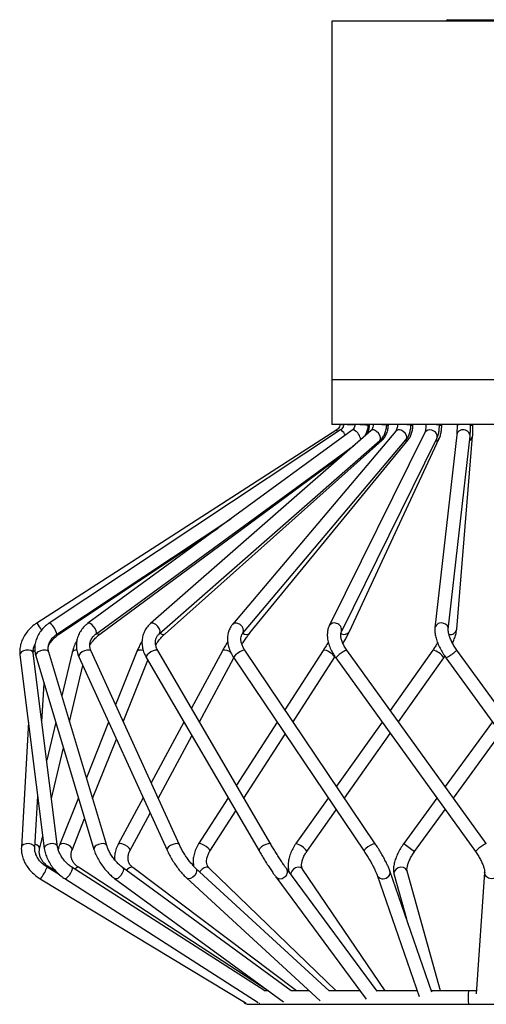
# Model space of a CAD drawing. Header units: millimetres. Extents: x 49.1 to 105, y 70.6 to 169.3.
# Tile 4 of 5: x 49.1 to 69.9, y 125.3 to 169.3. Entities that reach past the tile are written whole.
import ezdxf

# ---------------------------------------------------------------- set-up
doc = ezdxf.new("R2010")
doc.units = ezdxf.units.MM

msp = doc.modelspace()

# ---------------------------------------------------------------- linework, layer by layer
at = {"color": 7, "linetype": 'Continuous', "lineweight": 25}
for p, q in [((63.0163, 169.191), (63.0163, 153.191)), ((75.6163, 169.191), (63.0163, 169.191)), ((68.1863, 169.251), (68.3852, 169.251)), ((68.3852, 169.251), (70.4463, 169.251)), ((63.0163, 153.191), (63.0163, 151.191)), ((75.6163, 151.191), (63.0163, 151.191)), ((63.5405, 151.191), (63.5405, 151.1905)), ((64.0482, 151.191), (64.0481, 151.1891)), ((64.6474, 151.1605), (64.6489, 151.191)), ((64.7002, 151.1607), (64.7017, 151.191)), ((64.868, 151.191), (64.8678, 151.1867)), ((65.4673, 151.1629), (65.4685, 151.191)), ((65.5424, 151.1631), (65.5435, 151.191)), ((65.9484, 151.191), (65.9482, 151.1836)), ((66.548, 151.166), (66.5487, 151.191)), ((66.6405, 151.1663), (66.6412, 151.191)), ((67.2216, 151.191), (67.2214, 151.18)), ((67.8213, 151.1696), (67.8217, 151.191)), ((67.9256, 151.1699), (67.9259, 151.191)), ((68.6075, 151.191), (68.6075, 151.176)), ((69.2075, 151.1736), (69.2075, 151.191)), ((69.3169, 151.1739), (69.3169, 151.191)), ((63.2398, 150.9549), (49.8572, 142.3392)), ((63.4079, 150.9527), (50.4134, 142.337)), ((63.9291, 150.9449), (52.1391, 142.3292)), ((64.7682, 150.9284), (54.9236, 142.3127)), ((65.8697, 150.8963), (58.5891, 142.2806)), ((67.1651, 150.8356), (62.906, 142.2199)), ((68.5895, 150.7362), (67.6193, 142.1205)), ((68.2156, 142.0534), (69.1857, 150.6691)), ((68.5908, 142.0623), (69.3013, 150.678)), ((52.4931, 141.8448), (63.9826, 150.2408)), ((55.3188, 141.8612), (65.1633, 150.4769)), ((55.5776, 141.863), (65.2441, 150.4787)), ((59.0474, 141.8933), (66.328, 150.509)), ((59.367, 141.8968), (66.4279, 150.5125)), ((63.4438, 141.954), (67.703, 150.5697)), ((63.8036, 141.9603), (67.8154, 150.576)), ((52.6751, 141.8457), (63.6657, 149.9635)), ((50.745, 141.8369), (58.5177, 146.9904)), ((50.8388, 141.8373), (57.9531, 146.5778)), ((50.7863, 132.3654), (49.6999, 140.9972)), ((52.981, 132.4143), (50.3873, 141.0461)), ((51.4336, 141.0285), (50.9761, 139.0867)), ((56.216, 132.4524), (52.2782, 141.0843)), ((54.3222, 141.0711), (53.3704, 138.6901)), ((60.292, 132.4791), (55.2574, 141.1109)), ((58.1366, 141.102), (56.7565, 138.5406)), ((64.9547, 132.4955), (59.1397, 141.1274)), ((62.6342, 141.1222), (60.928, 138.4727)), ((69.9118, 132.5035), (63.6819, 141.1353)), ((67.5314, 141.1332), (65.625, 138.4431)), ((74.8521, 132.5039), (68.5985, 141.1358)), ((49.1045, 140.9223), (50.191, 132.2905)), ((49.8127, 140.8734), (52.4063, 132.2416)), ((51.7324, 140.8352), (55.6701, 132.2034)), ((53.7148, 137.9352), (54.8129, 140.6821)), ((54.7391, 140.8086), (59.7737, 132.1768)), ((57.1108, 137.9332), (58.6471, 140.7847)), ((58.6421, 140.7921), (64.457, 132.1603)), ((61.2929, 137.9311), (63.1386, 140.7973)), ((63.1953, 140.7842), (69.4253, 132.1524)), ((65.996, 137.929), (68.0209, 140.7863)), ((68.0209, 140.7863), (68.0661, 140.8521)), ((68.1127, 140.7837), (74.3662, 132.1519)), ((51.3216, 137.9368), (51.9118, 140.4419)), ((50.0849, 137.9377), (50.1817, 139.6455)), ((49.4828, 137.9171), (49.1672, 132.3449)), ((50.7007, 137.918), (50.301, 136.2212)), ((53.0624, 137.9196), (52.0716, 135.4408)), ((56.423, 137.9216), (54.9599, 135.206)), ((60.5745, 137.9237), (58.7599, 135.1058)), ((65.2584, 137.9258), (63.2273, 135.0597)), ((70.1816, 137.9279), (68.079, 135.043)), ((52.3488, 134.518), (53.4068, 137.1647)), ((55.2724, 134.521), (56.7773, 137.3142)), ((59.0991, 134.5243), (60.9393, 137.3821)), ((63.5856, 134.5277), (65.6294, 137.4117)), ((68.4484, 134.5312), (70.5518, 137.4171)), ((50.5156, 134.5159), (51.0463, 136.7681)), ((49.7662, 132.311), (49.8973, 134.6243)), ((49.9068, 134.5482), (49.8885, 134.4706)), ((51.7139, 134.5461), (50.8717, 132.4393)), ((54.6028, 134.5431), (53.4859, 132.4702)), ((58.3954, 134.5398), (57.0757, 132.4903)), ((62.8564, 134.5364), (61.4142, 132.5014)), ((67.7072, 134.5329), (66.2288, 132.5046)), ((57.5801, 132.1655), (58.7346, 133.9583)), ((61.9038, 132.1545), (63.2148, 134.0044)), ((66.7137, 132.1512), (68.0766, 134.0211)), ((51.4288, 132.2166), (51.9912, 133.6233)), ((54.0141, 132.1856), (54.9153, 133.8582)), ((49.984, 132.2591), (50.1215, 132.8429)), ((50.8722, 131.1134), (50.3138, 131.4504)), ((50.7127, 131.2676), (50.4119, 131.45)), ((60.0339, 125.9348), (51.4269, 131.4461)), ((60.1837, 125.9348), (51.715, 131.445)), ((61.2071, 125.9348), (53.6826, 131.4357)), ((61.4467, 125.9348), (54.1432, 131.4332)), ((62.9047, 125.9348), (56.9425, 131.4144)), ((63.2201, 125.9348), (57.5471, 131.4094)), ((65.0359, 125.924), (61.0048, 131.3719)), ((65.401, 125.9348), (61.7156, 131.362)), ((50.0039, 130.9366), (59.2031, 125.3863)), ((51.1033, 130.9409), (59.7394, 125.4109)), ((53.3285, 130.9513), (60.8617, 125.4441)), ((56.5364, 130.9726), (62.4998, 125.492)), ((60.5224, 131.0151), (64.5544, 125.566)), ((65.0416, 131.0956), (66.9124, 125.6776)), ((67.4793, 125.8742), (65.6087, 131.2914)), ((65.8003, 131.1128), (66.349, 129.1475)), ((67.8689, 125.9348), (66.3782, 131.2742)), ((69.8382, 131.2148), (69.4541, 125.808)), ((60.1837, 125.9348), (60.0008, 125.9348)), ((62.018, 125.9348), (61.2071, 125.9348)), ((64.2815, 125.9348), (62.9047, 125.9348)), ((66.8236, 125.9348), (65.0279, 125.9348)), ((69.1144, 125.9348), (67.4583, 125.9348)), ((69.4631, 125.9348), (69.1144, 125.9348)), ((59.2184, 125.3776), (59.2169, 125.3779)), ((59.3163, 125.3348), (69.1144, 125.3348)), ((69.1144, 125.3348), (79.3163, 125.3348))]:
    msp.add_line(p, q, dxfattribs=at)
at = {"color": 1, "linetype": 'Continuous', "lineweight": 25}
for p, q in [((69.3163, 153.191), (63.0163, 153.191)), ((75.6163, 153.191), (69.3163, 153.191)), ((63.3958, 151.1899), (63.377, 151.191)), ((63.2496, 150.9382), (63.2398, 150.9549)), ((49.8669, 142.3225), (49.8572, 142.3392)), ((51.4418, 141.0506), (51.4336, 141.0285))]:
    msp.add_line(p, q, dxfattribs=at)
at = {"color": 1, "linetype": 'Continuous', "lineweight": 25, "flags": 128}
for points in [[(63.5383, 151.1821), (63.4572, 151.1865), (63.3958, 151.1899)], [(63.5942, 151.1899), (63.5474, 151.191), (63.5405, 151.1905)], [(63.2896, 150.8743), (63.2824, 150.8857), (63.2496, 150.9382)], [(63.4522, 150.9382), (63.4142, 150.9548), (63.4079, 150.9527)], [(64.0233, 150.9382), (63.9593, 150.9548), (63.9291, 150.9449)], [(65.1633, 150.4769), (65.1954, 150.5291), (65.1983, 150.6124), (65.1657, 150.7094), (65.1028, 150.8054), (65.0189, 150.8857), (64.927, 150.9382)], [(66.328, 150.509), (66.3423, 150.5291), (66.3655, 150.6124), (66.3481, 150.7094), (66.2928, 150.8054), (66.2079, 150.8857), (66.1064, 150.9382)], [(66.4279, 150.5125), (66.3671, 150.4671), (66.2785, 150.4504)], [(50.4577, 142.3225), (50.4197, 142.3391), (50.4134, 142.337)], [(52.2333, 142.3225), (52.1693, 142.3391), (52.1391, 142.3292)], [(52.494, 141.8454), (52.5046, 141.8566), (52.5176, 141.9134), (52.4999, 141.9967), (52.4542, 142.0937), (52.3875, 142.1897), (52.31, 142.27), (52.2333, 142.3225)], [(55.3206, 141.8629), (55.3509, 141.9134), (55.3537, 141.9967), (55.3212, 142.0937), (55.2582, 142.1897), (55.1744, 142.27), (55.0824, 142.3225)], [(59.0496, 141.896), (59.0617, 141.9134), (59.0849, 141.9967), (59.0675, 142.0937), (59.0122, 142.1897), (58.9273, 142.27), (58.8259, 142.3225)], [(50.8388, 141.8373), (50.8272, 141.8348), (50.7842, 141.8566), (50.7798, 141.86)], [(49.1703, 141.0506), (49.1161, 140.9857), (49.1045, 140.9223)], [(49.6999, 140.9972), (49.699, 141.0027), (49.6645, 141.065), (49.5901, 141.1113), (49.487, 141.1345), (49.3711, 141.1312), (49.2598, 141.1017), (49.1703, 141.0506)], [(49.7706, 141.1054), (49.7624, 141.1017), (49.6894, 141.0506)], [(50.3873, 141.0461), (50.3791, 141.065), (50.3263, 141.1113), (50.239, 141.1345), (50.1306, 141.1312), (50.0175, 141.1017), (49.917, 141.0506)], [(51.8826, 141.0506), (51.7961, 140.9857), (51.7415, 140.9168), (51.727, 140.8545), (51.7324, 140.8352)], [(52.2782, 141.0843), (52.2557, 141.1113), (52.1897, 141.1345), (52.0957, 141.1312), (51.9878, 141.1017), (51.8826, 141.0506)], [(54.6105, 141.113), (54.5062, 141.1345), (54.4109, 141.1312), (54.3446, 141.1017), (54.3222, 141.0711)], [(54.9437, 141.0506), (54.8488, 140.9857), (54.7766, 140.9168), (54.7382, 140.8545), (54.7391, 140.8086)], [(55.2574, 141.1109), (55.2572, 141.1113), (55.2166, 141.1345), (55.1427, 141.1312), (55.0469, 141.1017), (54.9437, 141.0506)], [(58.5131, 141.0312), (58.4563, 141.065), (58.3509, 141.1113), (58.2531, 141.1345), (58.1778, 141.1312), (58.1366, 141.102)], [(58.9078, 141.0506), (58.8105, 140.9857), (58.7253, 140.9168), (58.6654, 140.8545), (58.6398, 140.8082), (58.6421, 140.7921)], [(59.1397, 141.1274), (59.1293, 141.1345), (59.0804, 141.1312), (59.0026, 141.1017), (58.9078, 141.0506)], [(63.1386, 140.7973), (63.1422, 140.8178), (63.1171, 140.8689), (63.0569, 140.9338), (62.9708, 141.0027), (62.8718, 141.065), (62.775, 141.1113), (62.6952, 141.1345), (62.6445, 141.1312), (62.6342, 141.1222)], [(49.2005, 132.4188), (49.1681, 132.3539), (49.1672, 132.345)], [(49.7663, 132.3127), (49.7523, 132.3708), (49.6957, 132.4332), (49.6043, 132.4795), (49.492, 132.5027), (49.3758, 132.4994), (49.2734, 132.4699), (49.2005, 132.4188)], [(49.9843, 132.2608), (49.9843, 132.302), (49.9483, 132.3708), (49.8733, 132.4332), (49.7757, 132.4779)], [(50.2568, 132.4188), (50.2025, 132.3539), (50.191, 132.2904)], [(50.7862, 132.3664), (50.7855, 132.3708), (50.751, 132.4332), (50.6765, 132.4795), (50.5735, 132.5027), (50.4575, 132.4994), (50.3463, 132.4699), (50.2568, 132.4188)], [(51.4292, 132.2176), (51.4338, 132.2371), (51.4179, 132.302), (51.3613, 132.3708), (51.2726, 132.4332), (51.1653, 132.4795), (51.0556, 132.5027), (50.9604, 132.4994), (50.8941, 132.4699), (50.8717, 132.4393)], [(52.9809, 132.4143), (52.9727, 132.4332), (52.9199, 132.4795), (52.8326, 132.5027), (52.7242, 132.4994), (52.6111, 132.4699), (52.5106, 132.4188)], [(54.0147, 132.1868), (54.0155, 132.2371), (53.9762, 132.302), (53.9025, 132.3708), (53.8056, 132.4332), (53.7003, 132.4795), (53.6025, 132.5027), (53.5271, 132.4994), (53.4859, 132.4702)], [(55.8204, 132.4188), (55.7339, 132.3539), (55.6793, 132.285), (55.6648, 132.2227), (55.6701, 132.2035)], [(56.2162, 132.452), (56.1935, 132.4795), (56.1275, 132.5027), (56.0334, 132.4994), (55.9256, 132.4699), (55.8204, 132.4188)], [(57.5803, 132.1658), (57.5836, 132.186), (57.5586, 132.2371), (57.4984, 132.302), (57.4122, 132.3708), (57.3133, 132.4332), (57.2165, 132.4795), (57.1367, 132.5027), (57.086, 132.4994), (57.0757, 132.4904)], [(59.9782, 132.4188), (59.8833, 132.3539), (59.8111, 132.285), (59.7727, 132.2227), (59.7737, 132.1767)], [(60.2922, 132.4787), (60.2917, 132.4795), (60.2511, 132.5027), (60.1773, 132.4994), (60.0815, 132.4699), (59.9782, 132.4188)], [(64.7228, 132.4188), (64.6254, 132.3539), (64.5403, 132.285), (64.4804, 132.2227), (64.4548, 132.1764), (64.4571, 132.1602)], [(64.9547, 132.4955), (64.9443, 132.5027), (64.8954, 132.4994), (64.8176, 132.4699), (64.7228, 132.4188)], [(51.4269, 131.4461), (51.4409, 131.4251), (51.4395, 131.3646), (51.4116, 131.2781), (51.3614, 131.1787), (51.2965, 131.0816), (51.2268, 131.0014)], [(51.715, 131.445), (51.6869, 131.4503), (51.6291, 131.4251), (51.5595, 131.3646), (51.5575, 131.3625)], [(53.6828, 131.4355), (53.6942, 131.4251), (53.7178, 131.3646), (53.7091, 131.2781), (53.6694, 131.1787), (53.6047, 131.0816), (53.525, 131.0014)], [(54.1432, 131.4332), (54.1385, 131.4364), (54.0752, 131.4503), (53.9947, 131.4251), (53.9093, 131.3646), (53.856, 131.3089)], [(56.9424, 131.4144), (56.9761, 131.3646), (56.9872, 131.2781), (56.9605, 131.1787), (56.9002, 131.0816), (56.8154, 131.0014)], [(57.5471, 131.4094), (57.5067, 131.4364), (57.4211, 131.4503), (57.323, 131.4251), (57.2272, 131.3646), (57.1485, 131.2781), (57.1275, 131.2444)], [(61.7156, 131.362), (61.6967, 131.3856), (61.617, 131.4364), (61.5145, 131.4503), (61.4049, 131.4251), (61.3048, 131.3646), (61.2294, 131.2781), (61.1903, 131.1787), (61.1866, 131.1262)], [(66.3782, 131.2742), (66.3668, 131.3054), (66.3053, 131.3856), (66.211, 131.4364), (66.0981, 131.4503), (65.9839, 131.4251), (65.8857, 131.3646), (65.8185, 131.2781), (65.7925, 131.1787), (65.8003, 131.1128)], [(50.0653, 131.0014), (50.0243, 130.9506), (50.0039, 130.9366)], [(51.2268, 131.0014), (51.163, 130.9506), (51.1147, 130.9367), (51.1033, 130.9409)], [(56.8154, 131.0014), (56.719, 130.9506), (56.6258, 130.9367), (56.5498, 130.9619), (56.5365, 130.9726)], [(70.3418, 131.0014), (70.2423, 130.9506), (70.1268, 130.9367), (70.013, 130.9619), (69.9181, 131.0224), (69.8566, 131.1089), (69.8379, 131.2083), (69.8382, 131.2139)]]:
    msp.add_lwpolyline(points, dxfattribs=at)
at = {"color": 7, "linetype": 'Continuous', "lineweight": 25, "flags": 128}
msp.add_lwpolyline([(59.8015, 125.3776), (59.7957, 125.378), (59.7843, 125.3822)], dxfattribs=at)
at = {"color": 7, "linetype": 'Continuous', "lineweight": 25}
for centre, radius, start, end in [((68.1863, 169.191), 0.06, 90, 180), ((59.3163, 125.6348), 0.3, 213.62516, 270)]:
    msp.add_arc(centre, radius, start, end, dxfattribs=at)
at = {"color": 1, "linetype": 'Continuous', "lineweight": 25}
for centre, radius, start, end in [((62.9224, 133.6168), 17.586, 86.32606, 87.81064), ((64.1032, 150.7908), 0.4021, 83.01283, 97.88104), ((64.1089, 146.2698), 4.9203, 83.71613, 89.49596), ((64.663, 151.4469), 0.2886, 266.97813, 277.41372), ((64.9671, 150.3445), 0.848, 85.44071, 96.72625), ((65.0847, 148.5131), 2.6772, 81.78232, 91.07257), ((65.4977, 151.3076), 0.1513, 260.02469, 287.17017), ((66.094, 150.1611), 1.0329, 84.88763, 98.11164), ((66.2313, 149.125), 2.0654, 81.17943, 91.25501), ((66.567, 151.5159), 0.3573, 267.30413, 281.87467), ((67.4124, 150.0884), 1.1082, 83.69403, 99.92447), ((67.5826, 149.8311), 1.3597, 79.88711, 92.04188), ((67.8529, 151.3901), 0.2319, 262.9201, 288.26823), ((68.8612, 149.502), 1.6932, 85.49178, 98.61846), ((69.0498, 150.5138), 0.6784, 76.56446, 94.69835), ((69.2126, 151.6167), 0.4549, 269.55288, 283.25178), ((62.8461, 150.2476), 0.9189, 31.41648, 48.73037), ((63.7704, 150.4598), 0.5412, 6.95698, 62.14238), ((64.8549, 150.8145), 0.1432, 59.78492, 127.2685), ((66.0182, 150.7471), 0.2105, 65.2143, 134.86084), ((67.3851, 150.7022), 0.2573, 66.52557, 148.77091), ((67.4313, 150.6581), 0.2857, 341.98193, 78.63483), ((68.8693, 150.6758), 0.2862, 66.43808, 167.81737), ((68.9243, 150.6833), 0.2617, 356.8919, 76.89864), ((69.0598, 150.7062), 0.2431, 295.69196, 353.36875), ((65.1612, 150.5832), 0.1334, 258.81326, 308.44378), ((67.6139, 150.6792), 0.2264, 278.25612, 332.93953), ((68.4544, 153.9655), 21.9329, 212.06255, 213.02067), ((49.9886, 141.7168), 0.7661, 9.03908, 52.24925), ((55.0104, 142.1988), 0.1432, 59.78778, 127.2452), ((58.7376, 142.1314), 0.2105, 65.21058, 134.90485), ((63.126, 142.0866), 0.2573, 66.52485, 148.78035), ((63.1715, 142.0416), 0.2866, 342.95318, 78.54444), ((67.8991, 142.0602), 0.2862, 66.43697, 167.83104), ((67.954, 142.0673), 0.2621, 357.53025, 76.86282), ((52.6305, 141.979), 0.1406, 227.37977, 288.49449), ((55.4772, 142.0287), 0.1937, 227.61686, 301.20944), ((59.201, 142.0873), 0.2527, 231.83232, 311.07286), ((63.5672, 142.1154), 0.2828, 239.25305, 326.74224), ((68.3082, 142.1204), 0.2885, 256.84657, 348.38796), ((49.9849, 140.8914), 0.1731, 113.09835, 185.95004), ((51.6224, 140.9056), 0.2316, 85.24691, 141.23876), ((64.0712, 140.0356), 1.1522, 118.24538, 139.48286), ((63.807, 140.7192), 0.4346, 106.73853, 130.29468), ((67.3447, 140.351), 0.8042, 32.77149, 76.58017), ((67.3034, 142.4085), 1.8151, 296.47739, 311.5758), ((68.3869, 141.2703), 0.2508, 298.86347, 327.56413), ((52.5785, 132.2596), 0.1731, 113.09311, 185.98035), ((61.2261, 131.7165), 0.8072, 32.88107, 76.51858), ((73.4157, 141.8557), 11.7937, 232.45553, 235.37074), ((70.2989, 131.407), 1.1482, 118.21684, 139.52812), ((70.0373, 132.0869), 0.4351, 106.75604, 130.28492), ((48.9102, 131.9343), 1.4847, 321.07641, 340.97826), ((50.432, 131.3768), 0.076, 105.37535, 147.42283), ((60.7675, 131.242), 0.2705, 297.22776, 28.75345), ((53.3929, 131.1089), 0.1703, 247.72925, 320.85717), ((60.7141, 131.2027), 0.2682, 224.3749, 311.36836), ((65.3051, 131.2224), 0.2924, 205.66568, 310.91081), ((65.3653, 131.2189), 0.254, 301.10887, 16.57557), ((74.0993, 125.6348), 4.9939, 176.55597, 183.44403)]:
    msp.add_arc(centre, radius, start, end, dxfattribs=at)
at = {"color": 7, "linetype": 'Continuous', "lineweight": 25}
for points, knots in [([(63.377, 151.191), (63.3756, 151.1768), (63.3706, 151.1258), (63.3363, 151.0431), (63.2812, 150.9828), (63.2456, 150.9588), (63.2398, 150.9549)], [0, 0, 0, 0, 0.1514152, 0.5437382, 0.9260493, 1, 1, 1, 1]), ([(63.5405, 151.1905), (63.5391, 151.1759), (63.5344, 151.1261), (63.5025, 151.0445), (63.4509, 150.9832), (63.4157, 150.9582), (63.4079, 150.9527)], [0, 0, 0, 0, 0.1513872, 0.516756, 0.8944333, 1, 1, 1, 1]), ([(64.0481, 151.1891), (64.0467, 151.1732), (64.0425, 151.1236), (64.016, 151.0448), (63.9718, 150.9798), (63.9405, 150.9543), (63.9291, 150.9449)], [0, 0, 0, 0, 0.151544, 0.4739531, 0.8066137, 1, 1, 1, 1]), ([(64.5004, 150.694), (64.5314, 150.7494), (64.5946, 150.8624), (64.6364, 151.0247), (64.6446, 151.1259), (64.6474, 151.1605)], [0, 0, 0, 0, 0.3875489, 0.7903459, 1, 1, 1, 1]), ([(64.5963, 150.778), (64.6117, 150.8067), (64.6582, 150.8934), (64.6891, 151.0259), (64.6974, 151.1265), (64.7002, 151.1607)], [0, 0, 0, 0, 0.2458556, 0.7439433, 1, 1, 1, 1]), ([(64.8678, 151.1867), (64.8665, 151.1688), (64.8627, 151.1154), (64.8404, 151.033), (64.8017, 150.9617), (64.7785, 150.9387), (64.7682, 150.9284)], [0, 0, 0, 0, 0.15235213, 0.45482223, 0.75737489, 1, 1, 1, 1]), ([(65.1633, 150.4769), (65.1913, 150.5037), (65.2624, 150.5719), (65.3533, 150.7093), (65.427, 150.8871), (65.4599, 151.0431), (65.4657, 151.1364), (65.4673, 151.1629)], [0, 0, 0, 0, 0.1572112, 0.4001466, 0.647659, 0.8998818, 1, 1, 1, 1]), ([(65.2441, 150.4787), (65.2716, 150.5056), (65.3418, 150.5741), (65.4311, 150.7118), (65.5034, 150.8898), (65.5353, 151.0451), (65.5409, 151.1375), (65.5424, 151.1631)], [0, 0, 0, 0, 0.1575035, 0.4011488, 0.6496609, 0.9029775, 1, 1, 1, 1]), ([(65.9482, 151.1836), (65.9471, 151.163), (65.9439, 151.102), (65.926, 151.0125), (65.897, 150.9363), (65.8771, 150.9054), (65.8709, 150.8977), (65.8697, 150.8963)], [0, 0, 0, 0, 0.1535155, 0.4550761, 0.7131742, 0.9467078, 1, 1, 1, 1]), ([(66.328, 150.509), (66.3494, 150.5369), (66.4055, 150.6096), (66.4736, 150.7516), (66.5255, 150.9313), (66.5444, 151.0743), (66.5474, 151.1518), (66.548, 151.166)], [0, 0, 0, 0, 0.1607015, 0.4204391, 0.6884524, 0.9432383, 1, 1, 1, 1]), ([(66.4279, 150.5125), (66.4488, 150.5404), (66.5035, 150.6136), (66.5694, 150.7559), (66.6196, 150.936), (66.6373, 151.0776), (66.6401, 151.1536), (66.6405, 151.1663)], [0, 0, 0, 0, 0.1608979, 0.4229581, 0.6931859, 0.9487755, 1, 1, 1, 1]), ([(67.2214, 151.18), (67.2207, 151.1562), (67.2186, 151.0869), (67.2067, 150.9841), (67.1873, 150.8938), (67.1716, 150.8492), (67.1665, 150.8385), (67.1651, 150.8356)], [0, 0, 0, 0, 0.1542014, 0.4486697, 0.7025531, 0.9185241, 1, 1, 1, 1]), ([(67.703, 150.5697), (67.7149, 150.5962), (67.7502, 150.6745), (67.7882, 150.8202), (67.8148, 150.999), (67.8194, 151.1177), (67.8213, 151.1696)], [0, 0, 0, 0, 0.16083805, 0.47465824, 0.76979995, 1, 1, 1, 1]), ([(67.8154, 150.576), (67.8265, 150.6022), (67.8597, 150.6806), (67.8952, 150.8262), (67.9197, 151.0036), (67.9238, 151.1199), (67.9256, 151.1699)], [0, 0, 0, 0, 0.1605536, 0.4801075, 0.7765343, 1, 1, 1, 1]), ([(68.6075, 151.176), (68.6073, 151.1486), (68.6067, 151.0689), (68.6035, 150.9438), (68.5972, 150.8164), (68.592, 150.7623), (68.5895, 150.7362)], [0, 0, 0, 0, 0.152392, 0.4436968, 0.7322427, 1, 1, 1, 1]), ([(69.1857, 150.6691), (69.1877, 150.6885), (69.1934, 150.7438), (69.2004, 150.8576), (69.2059, 151.0107), (69.207, 151.1214), (69.2075, 151.1736)], [0, 0, 0, 0, 0.153721, 0.43713, 0.7342493, 1, 1, 1, 1]), ([(69.3013, 150.678), (69.3027, 150.6967), (69.3069, 150.7533), (69.3121, 150.8704), (69.3159, 151.0231), (69.3166, 151.1272), (69.3169, 151.1739)], [0, 0, 0, 0, 0.1530105, 0.4643477, 0.7593102, 1, 1, 1, 1]), ([(49.8572, 142.3392), (49.8171, 142.312), (49.7046, 142.2358), (49.5377, 142.0866), (49.3702, 141.8885), (49.2378, 141.6704), (49.1449, 141.4394), (49.0972, 141.2088), (49.0923, 141.0355), (49.1023, 140.9436), (49.1045, 140.9223)], [0, 0, 0, 0, 0.0819996, 0.2298081, 0.3781116, 0.5267444, 0.6754394, 0.8236337, 0.9591911, 1, 1, 1, 1]), ([(50.4134, 142.337), (50.3737, 142.3091), (50.2635, 142.2317), (50.1054, 142.0804), (49.9542, 141.8801), (49.8436, 141.6605), (49.7768, 141.4296), (49.7565, 141.1952), (49.7758, 141.0088), (49.8043, 140.9041), (49.8127, 140.8734)], [0, 0, 0, 0, 0.0818196, 0.2266995, 0.3716548, 0.5160016, 0.6592913, 0.8011957, 0.9416851, 1, 1, 1, 1]), ([(52.1391, 142.3292), (52.1017, 142.3001), (52, 142.2208), (51.8601, 142.0665), (51.7347, 141.8647), (51.6527, 141.6455), (51.6152, 141.4169), (51.6237, 141.1862), (51.6673, 140.9908), (51.7148, 140.8771), (51.7324, 140.8352)], [0, 0, 0, 0, 0.0824506, 0.2242896, 0.3653804, 0.5051383, 0.6437684, 0.7817723, 0.9196068, 1, 1, 1, 1]), ([(54.9236, 142.3127), (54.8906, 142.2816), (54.8032, 142.1994), (54.6906, 142.0413), (54.5993, 141.8392), (54.5509, 141.622), (54.5452, 141.3966), (54.5829, 141.1689), (54.651, 140.9711), (54.7143, 140.8544), (54.7391, 140.8086)], [0, 0, 0, 0, 0.0840485, 0.2221217, 0.3592692, 0.4958258, 0.6326375, 0.7705568, 0.910013, 1, 1, 1, 1]), ([(55.2574, 141.1109), (55.2439, 141.1357), (55.2024, 141.2117), (55.1595, 141.3414), (55.1434, 141.4918), (55.1646, 141.6313), (55.2185, 141.7577), (55.2852, 141.8265), (55.3188, 141.8612)], [0, 0, 0, 0, 0.0845457, 0.2592563, 0.4355106, 0.6167683, 0.8070832, 1, 1, 1, 1]), ([(55.1623, 141.37), (55.1837, 141.4024), (55.2444, 141.4941), (55.3541, 141.632), (55.4738, 141.7665), (55.5462, 141.8338), (55.5776, 141.863)], [0, 0, 0, 0, 0.1653364, 0.4690075, 0.76979515, 1, 1, 1, 1]), ([(58.5891, 142.2806), (58.5628, 142.2466), (58.4954, 142.1597), (58.4188, 141.9973), (58.3687, 141.7961), (58.3586, 141.581), (58.3881, 141.3567), (58.4577, 141.1293), (58.5474, 140.9397), (58.6176, 140.8303), (58.6421, 140.7921)], [0, 0, 0, 0, 0.0865133, 0.2210792, 0.3561614, 0.4935783, 0.6340787, 0.7772961, 0.9222368, 1, 1, 1, 1]), ([(59.1397, 141.1274), (59.1226, 141.154), (59.0717, 141.2335), (59.0098, 141.369), (58.9681, 141.5244), (58.9599, 141.6639), (58.9808, 141.7804), (59.0142, 141.8512), (59.0404, 141.8845), (59.0474, 141.8933)], [0, 0, 0, 0, 0.0851617, 0.2539912, 0.4217824, 0.5892907, 0.7587435, 0.936013, 1, 1, 1, 1]), ([(59.0081, 141.3939), (59.0264, 141.4224), (59.0846, 141.5131), (59.1813, 141.6524), (59.2847, 141.7941), (59.3421, 141.8657), (59.367, 141.8968)], [0, 0, 0, 0, 0.14253163, 0.45383571, 0.76253414, 1, 1, 1, 1]), ([(62.906, 142.2199), (62.8899, 142.1833), (62.8493, 142.0904), (62.8172, 141.9241), (62.8147, 141.7215), (62.8491, 141.5038), (62.9196, 141.277), (63.0222, 141.0538), (63.1205, 140.8899), (63.1816, 140.8037), (63.1953, 140.7842)], [0, 0, 0, 0, 0.088832, 0.2249107, 0.3661608, 0.5138599, 0.6648532, 0.8159118, 0.9584237, 1, 1, 1, 1]), ([(63.6819, 141.1353), (63.6622, 141.1636), (63.6043, 141.2469), (63.5255, 141.39), (63.4586, 141.5556), (63.4221, 141.706), (63.4138, 141.8301), (63.4261, 141.9125), (63.4386, 141.9418), (63.4438, 141.954)], [0, 0, 0, 0, 0.0852431, 0.2507462, 0.4145781, 0.5754613, 0.7330308, 0.8888006, 1, 1, 1, 1]), ([(63.5172, 141.4208), (63.5324, 141.4471), (63.5859, 141.5397), (63.666, 141.6867), (63.747, 141.8415), (63.7867, 141.9248), (63.8036, 141.9603)], [0, 0, 0, 0, 0.1258497, 0.442633, 0.7617726, 1, 1, 1, 1]), ([(67.6193, 142.1205), (67.6168, 142.0855), (67.6097, 141.9883), (67.6284, 141.8181), (67.6809, 141.6063), (67.7642, 141.384), (67.8725, 141.1609), (67.9903, 140.9587), (68.0758, 140.8364), (68.1127, 140.7837)], [0, 0, 0, 0, 0.0885711, 0.2457678, 0.4093671, 0.570112, 0.7273616, 0.8825345, 1, 1, 1, 1]), ([(68.5985, 141.1358), (68.5775, 141.1656), (68.5159, 141.2528), (68.4241, 141.4038), (68.3339, 141.5813), (68.2676, 141.7475), (68.2273, 141.89), (68.2123, 141.9985), (68.2145, 142.0362), (68.2156, 142.0534)], [0, 0, 0, 0, 0.0848346, 0.2477395, 0.409939, 0.5697568, 0.7254543, 0.8750228, 1, 1, 1, 1]), ([(68.4042, 141.4489), (68.4168, 141.4752), (68.4635, 141.5731), (68.5218, 141.735), (68.5726, 141.9124), (68.5854, 142.0176), (68.5908, 142.0623)], [0, 0, 0, 0, 0.1161069, 0.4323858, 0.7586046, 1, 1, 1, 1]), ([(50.3873, 141.0461), (50.3817, 141.0675), (50.3629, 141.1398), (50.3599, 141.2696), (50.3992, 141.4333), (50.4826, 141.5901), (50.5984, 141.7288), (50.698, 141.8023), (50.745, 141.8369)], [0, 0, 0, 0, 0.0826279, 0.2783641, 0.471137, 0.6572141, 0.8381794, 1, 1, 1, 1]), ([(50.3863, 141.3486), (50.4149, 141.3967), (50.476, 141.4995), (50.6029, 141.6458), (50.7287, 141.7603), (50.8104, 141.8175), (50.8388, 141.8373)], [0, 0, 0, 0, 0.2572935, 0.5501418, 0.8435152, 1, 1, 1, 1]), ([(51.6443, 141.5479), (51.6252, 141.5151), (51.5631, 141.4084), (51.49, 141.2324), (51.4515, 141.0931), (51.4336, 141.0285)], [0, 0, 0, 0, 0.1919276, 0.6252442, 1, 1, 1, 1]), ([(52.2782, 141.0843), (52.2687, 141.1072), (52.238, 141.1809), (52.2149, 141.3088), (52.2262, 141.4644), (52.2816, 141.6147), (52.3717, 141.7453), (52.4561, 141.8144), (52.4931, 141.8448)], [0, 0, 0, 0, 0.0835686, 0.2689439, 0.4587557, 0.6542744, 0.8481756, 1, 1, 1, 1]), ([(52.2249, 141.3521), (52.2498, 141.3909), (52.3111, 141.4867), (52.4303, 141.6275), (52.5584, 141.7549), (52.6409, 141.8191), (52.6751, 141.8457)], [0, 0, 0, 0, 0.2010093, 0.4966916, 0.7917418, 1, 1, 1, 1]), ([(54.5558, 141.5332), (54.538, 141.5042), (54.4762, 141.404), (54.3969, 141.2471), (54.3447, 141.124), (54.3222, 141.0711)], [0, 0, 0, 0, 0.1883771, 0.651472, 1, 1, 1, 1]), ([(58.3741, 141.513), (58.3603, 141.4908), (58.3043, 141.4007), (58.2235, 141.2607), (58.162, 141.1484), (58.1366, 141.102)], [0, 0, 0, 0, 0.160732, 0.6530668, 1, 1, 1, 1]), ([(62.8603, 141.4862), (62.8581, 141.4825), (62.8181, 141.4146), (62.7407, 141.2895), (62.6677, 141.1748), (62.6342, 141.1222)], [0, 0, 0, 0, 0.0304513, 0.5554041, 1, 1, 1, 1]), ([(67.7389, 141.463), (67.7136, 141.4182), (67.6553, 141.3153), (67.5819, 141.205), (67.5372, 141.1415), (67.5314, 141.1332)], [0, 0, 0, 0, 0.4005436, 0.921745, 1, 1, 1, 1]), ([(49.6999, 140.9972), (49.6979, 141.0185), (49.6915, 141.0875), (49.7098, 141.2158), (49.7425, 141.3331), (49.7783, 141.392), (49.7816, 141.3975)], [0, 0, 0, 0, 0.1779393, 0.5754067, 0.9606158, 1, 1, 1, 1]), ([(49.1672, 132.3449), (49.1662, 132.3004), (49.1636, 132.1815), (49.1946, 131.9839), (49.2688, 131.7576), (49.3827, 131.5379), (49.5323, 131.3311), (49.7136, 131.1444), (49.8764, 131.0163), (49.977, 130.9534), (50.0039, 130.9366)], [0, 0, 0, 0, 0.0840221, 0.2246949, 0.3668179, 0.5106995, 0.6556476, 0.8011486, 0.9469598, 1, 1, 1, 1]), ([(50.3138, 131.4504), (50.2862, 131.4679), (50.2028, 131.5209), (50.0755, 131.6286), (49.9471, 131.7752), (49.8499, 131.9325), (49.788, 132.0903), (49.7645, 132.2178), (49.7658, 132.2867), (49.7662, 132.311)], [0, 0, 0, 0, 0.0826657, 0.2490984, 0.415356, 0.5808036, 0.7455285, 0.9102161, 1, 1, 1, 1]), ([(50.4119, 131.45), (50.3853, 131.4671), (50.3043, 131.5191), (50.1866, 131.6242), (50.0761, 131.7663), (50.0022, 131.9177), (49.9669, 132.0703), (49.9682, 132.1836), (49.9809, 132.2446), (49.984, 132.2591)], [0, 0, 0, 0, 0.0829512, 0.2531413, 0.4233088, 0.5940239, 0.7668162, 0.9442338, 1, 1, 1, 1]), ([(50.191, 132.2905), (50.1976, 132.2482), (50.2158, 132.1304), (50.2767, 131.9345), (50.3814, 131.7082), (50.5189, 131.4907), (50.6839, 131.2882), (50.8687, 131.1098), (51.013, 130.9995), (51.0916, 130.9484), (51.1033, 130.9409)], [0, 0, 0, 0, 0.0836538, 0.2331591, 0.3831473, 0.5330931, 0.6828755, 0.8327857, 0.9751767, 1, 1, 1, 1]), ([(51.4269, 131.4461), (51.4002, 131.464), (51.3213, 131.5169), (51.1943, 131.6256), (51.0576, 131.7747), (50.943, 131.9376), (50.8569, 132.1035), (50.8055, 132.2497), (50.7919, 132.3314), (50.7863, 132.3654)], [0, 0, 0, 0, 0.0819361, 0.2431185, 0.4051223, 0.5671205, 0.7279118, 0.8867426, 1, 1, 1, 1]), ([(50.8717, 132.4393), (50.8546, 132.3956), (50.8286, 132.3294), (50.8188, 132.2597), (50.8154, 132.236)], [0, 0, 0, 0, 0.6589931, 1, 1, 1, 1]), ([(51.715, 131.445), (51.6918, 131.4611), (51.6196, 131.5112), (51.5204, 131.6119), (51.4349, 131.7488), (51.3878, 131.8974), (51.3816, 132.0494), (51.4056, 132.1568), (51.4266, 132.2109), (51.4288, 132.2166)], [0, 0, 0, 0, 0.0825988, 0.2568831, 0.4330707, 0.6139337, 0.8011863, 0.9790064, 1, 1, 1, 1]), ([(52.4063, 132.2416), (52.419, 132.2024), (52.4554, 132.0893), (52.5391, 131.8995), (52.6632, 131.6777), (52.8096, 131.4652), (52.9737, 131.2681), (53.148, 131.0923), (53.2693, 130.9975), (53.3285, 130.9513)], [0, 0, 0, 0, 0.0827143, 0.2388424, 0.3931945, 0.5465066, 0.6996904, 0.8534882, 1, 1, 1, 1]), ([(53.6826, 131.4357), (53.6589, 131.4537), (53.59, 131.506), (53.4727, 131.6146), (53.3382, 131.7646), (53.2143, 131.9316), (53.1089, 132.1059), (53.0288, 132.2713), (52.996, 132.3693), (52.981, 132.4143)], [0, 0, 0, 0, 0.0811372, 0.2355086, 0.3923083, 0.550771, 0.709546, 0.8669323, 1, 1, 1, 1]), ([(53.4859, 132.4702), (53.4648, 132.4282), (53.4069, 132.3129), (53.3482, 132.1144), (53.3193, 131.9206), (53.3319, 131.8083), (53.3358, 131.7731)], [0, 0, 0, 0, 0.1899756, 0.5208132, 0.8498883, 1, 1, 1, 1]), ([(55.6701, 132.2034), (55.6871, 132.1672), (55.7366, 132.0617), (55.8337, 131.8818), (55.9635, 131.6693), (56.1046, 131.4641), (56.2527, 131.2729), (56.3983, 131.1056), (56.4922, 131.0152), (56.5364, 130.9726)], [0, 0, 0, 0, 0.0818559, 0.2386704, 0.394114, 0.5490659, 0.7043794, 0.860955, 1, 1, 1, 1]), ([(56.9425, 131.4144), (56.9229, 131.4329), (56.8673, 131.4855), (56.7661, 131.5953), (56.6426, 131.7471), (56.5185, 131.9187), (56.4014, 132.1008), (56.297, 132.2832), (56.2426, 132.397), (56.216, 132.4524)], [0, 0, 0, 0, 0.0807253, 0.2290284, 0.3813709, 0.5368221, 0.6937068, 0.850762, 1, 1, 1, 1]), ([(57.0757, 132.4903), (57.0512, 132.4502), (56.9824, 132.3374), (56.8978, 132.1411), (56.8394, 131.9056), (56.8217, 131.6888), (56.8448, 131.5581), (56.8547, 131.5023)], [0, 0, 0, 0, 0.128338, 0.3611804, 0.5947912, 0.8272738, 1, 1, 1, 1]), ([(61.0048, 131.3719), (60.9898, 131.3924), (60.9471, 131.4507), (60.8638, 131.57), (60.7544, 131.7329), (60.6363, 131.9148), (60.5154, 132.1071), (60.3979, 132.299), (60.3266, 132.4203), (60.292, 132.4791)], [0, 0, 0, 0, 0.08123528, 0.2318352, 0.38521144, 0.54044937, 0.69652806, 0.85292507, 1, 1, 1, 1]), ([(61.4142, 132.5014), (61.3881, 132.463), (61.3135, 132.3533), (61.2123, 132.1623), (61.1249, 131.9308), (61.0745, 131.6974), (61.068, 131.4784), (61.0898, 131.3074), (61.1261, 131.2204), (61.1381, 131.1918)], [0, 0, 0, 0, 0.0903082, 0.2584925, 0.4281803, 0.5996807, 0.7725391, 0.9254068, 1, 1, 1, 1]), ([(65.6087, 131.2914), (65.5994, 131.3173), (65.5726, 131.3913), (65.5116, 131.5316), (65.4204, 131.7172), (65.3116, 131.9187), (65.1918, 132.1248), (65.0712, 132.3199), (64.991, 132.4407), (64.9547, 132.4955)], [0, 0, 0, 0, 0.0834419, 0.2389298, 0.4020494, 0.5600939, 0.7160482, 0.8711927, 1, 1, 1, 1]), ([(66.2288, 132.5046), (66.2028, 132.4679), (66.1276, 132.3617), (66.0175, 132.1775), (65.9097, 131.9553), (65.8286, 131.7326), (65.7791, 131.5133), (65.7623, 131.3044), (65.7879, 131.1753), (65.8003, 131.1128)], [0, 0, 0, 0, 0.0791331, 0.2287401, 0.3793395, 0.531903, 0.6878818, 0.8488692, 1, 1, 1, 1]), ([(54.1432, 131.4332), (54.1253, 131.4476), (54.0673, 131.4946), (53.9929, 131.5898), (53.9361, 131.7247), (53.9202, 131.8779), (53.9442, 132.036), (53.9922, 132.1386), (54.0141, 132.1856)], [0, 0, 0, 0, 0.0817277, 0.2652201, 0.4547729, 0.6506191, 0.8400442, 1, 1, 1, 1]), ([(57.5471, 131.4094), (57.5359, 131.4212), (57.4958, 131.4633), (57.4519, 131.5466), (57.4269, 131.6725), (57.4334, 131.8127), (57.4738, 131.965), (57.5306, 132.0861), (57.5708, 132.1506), (57.5801, 132.1655)], [0, 0, 0, 0, 0.0808585, 0.289122, 0.4584923, 0.6204615, 0.7931959, 0.952257, 1, 1, 1, 1]), ([(59.7737, 132.1768), (59.7935, 132.143), (59.851, 132.0448), (59.9534, 131.8753), (60.0788, 131.6736), (60.2041, 131.478), (60.3246, 131.296), (60.4327, 131.1383), (60.4939, 131.0543), (60.5224, 131.0151)], [0, 0, 0, 0, 0.0816162, 0.2375256, 0.3933709, 0.5492506, 0.7054016, 0.8622548, 1, 1, 1, 1]), ([(61.7156, 131.362), (61.7106, 131.3703), (61.6956, 131.3945), (61.6755, 131.4564), (61.668, 131.5642), (61.6864, 131.7007), (61.7362, 131.8579), (61.8096, 132.013), (61.8746, 132.1107), (61.9038, 132.1545)], [0, 0, 0, 0, 0.0805627, 0.2376706, 0.3879578, 0.5482062, 0.7079873, 0.8691129, 1, 1, 1, 1]), ([(64.457, 132.1603), (64.4783, 132.1285), (64.54, 132.036), (64.6411, 131.8755), (64.7543, 131.685), (64.8557, 131.5017), (64.9402, 131.3356), (65.005, 131.1941), (65.0298, 131.1274), (65.0416, 131.0956)], [0, 0, 0, 0, 0.0822015, 0.2389832, 0.3960805, 0.5526607, 0.7078669, 0.8603532, 1, 1, 1, 1]), ([(66.3782, 131.2742), (66.3765, 131.2813), (66.3719, 131.3008), (66.3691, 131.3683), (66.3849, 131.4796), (66.4243, 131.6195), (66.4894, 131.7797), (66.5781, 131.9488), (66.6579, 132.0738), (66.705, 132.1392), (66.7137, 132.1512)], [0, 0, 0, 0, 0.08006066, 0.21759643, 0.35792717, 0.50433333, 0.65671667, 0.81348499, 0.96572961, 1, 1, 1, 1]), ([(69.4253, 132.1524), (69.4466, 132.1222), (69.5087, 132.0341), (69.6028, 131.8819), (69.6972, 131.7029), (69.7694, 131.5352), (69.8165, 131.3896), (69.8375, 131.2815), (69.8393, 131.2315), (69.8384, 131.2169), (69.8382, 131.2148)], [0, 0, 0, 0, 0.083069, 0.24227856, 0.40096685, 0.55753361, 0.71025257, 0.85688715, 0.97853768, 1, 1, 1, 1])]:
    msp.add_open_spline(points, degree=3, knots=knots, dxfattribs=at)

doc.saveas('drawing.dxf')
